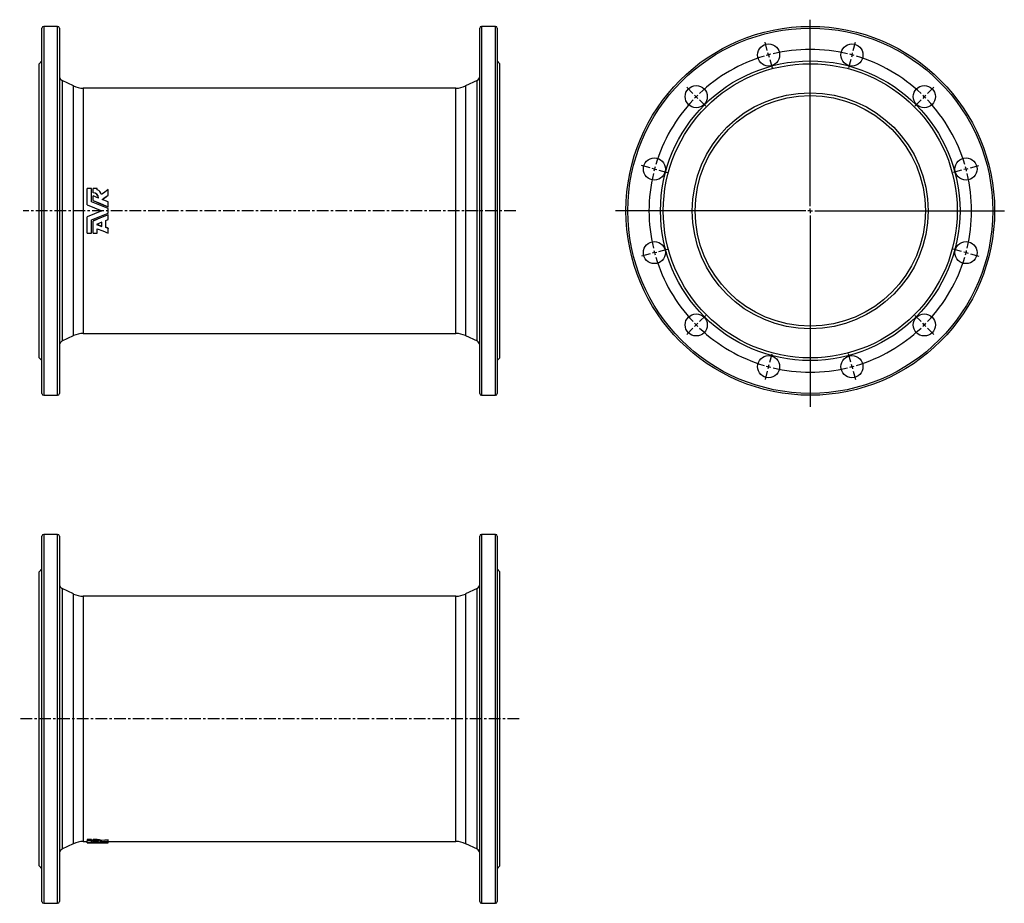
# Model space of a CAD drawing. Extents: x 72 to 1140, y -51 to 907.
import ezdxf

# ---------------------------------------------------------------- set-up
doc = ezdxf.new("R2010")
doc.units = 0
doc.linetypes.add('CENTERX2', pattern=[20.32, 12.7, -2.54, 2.54, -2.54])
doc.layers.get('0').update_dxf_attribs({"linetype": 'CONTINUOUS'})
doc.layers.add('FORMAT', color=7, linetype='CONTINUOUS')

# ---------------------------------------------------------------- blocks, each defined once
blk = doc.blocks.new('SW_CENTERMARKSYMBOL_0')
at = {"layer": 'FORMAT', "color": 0}
for p, q in [((45.3, -164), (45.3, 38.2)), ((-1.3, 4.8), (-3.8, 14)), ((91.9, 4.8), (94.3, 14)), ((0, 0), (-0.6, 2.4)), ((0, 0), (0.6, -2.4)), ((90.6, 0), (89.9, -2.4)), ((90.6, 0), (91.2, 2.4)), ((1.3, -4.8), (3.8, -14)), ((89.3, -4.8), (86.8, -14)), ((-82, -41.8), (-88.7, -35)), ((172.6, -41.8), (179.3, -35)), ((-78.5, -45.3), (-80.2, -43.5)), ((-78.5, -45.3), (-76.7, -47.1)), ((-74.9, -48.8), (-68.2, -55.5)), ((165.5, -48.8), (158.8, -55.5)), ((169, -45.3), (167.3, -47.1)), ((169, -45.3), (170.8, -43.5)), ((-128.6, -122.4), (-137.7, -120)), ((-123.7, -123.7), (-126.2, -123.1)), ((-123.7, -123.7), (-121.3, -124.4)), ((-118.9, -125), (-109.7, -127.5)), ((209.5, -125), (200.3, -127.5)), ((214.3, -123.7), (211.9, -124.4)), ((214.3, -123.7), (216.7, -123.1)), ((219.2, -122.4), (228.3, -120)), ((40.3, -169), (-166.1, -169)), ((45.3, -169), (42.8, -169)), ((45.3, -169), (45.3, -166.5)), ((45.3, -169), (45.3, -171.5)), ((45.3, -169), (47.8, -169)), ((50.3, -169), (255.9, -169)), ((45.3, -174), (45.3, -381.5)), ((-118.9, -213), (-109.7, -210.6)), ((209.5, -213), (200.3, -210.6)), ((-128.6, -215.6), (-137.7, -218.1)), ((-123.7, -214.3), (-126.2, -215)), ((-123.7, -214.3), (-121.3, -213.7)), ((214.3, -214.3), (211.9, -213.7)), ((214.3, -214.3), (216.7, -215)), ((219.2, -215.6), (228.3, -218.1)), ((-74.9, -289.2), (-68.2, -282.5)), ((165.5, -289.2), (158.8, -282.5)), ((-82, -296.3), (-88.7, -303)), ((-78.5, -292.8), (-80.2, -294.5)), ((-78.5, -292.8), (-76.7, -291)), ((169, -292.8), (167.3, -291)), ((169, -292.8), (170.8, -294.5)), ((172.6, -296.3), (179.3, -303)), ((1.3, -333.2), (3.8, -324.1)), ((89.3, -333.2), (86.8, -324.1)), ((0, -338.1), (-0.6, -340.5)), ((0, -338.1), (0.6, -335.7)), ((90.6, -338.1), (89.9, -335.7)), ((90.6, -338.1), (91.2, -340.5)), ((-1.3, -342.9), (-3.8, -352.1)), ((91.9, -342.9), (94.3, -352.1))]:
    blk.add_line(p, q, dxfattribs=at)
for start, end in [(104.1815, 105), (76.637, 103.363), (75, 75.8185), (106.637, 133.363), (105, 105.8185), (74.1815, 75), (46.637, 73.363), (136.637, 163.363), (135, 135.8185), (134.1815, 135), (45, 45.8185), (44.1815, 45), (16.637, 43.363), (165, 165.8185), (164.1815, 165), (15, 15.8185), (14.1815, 15), (166.637, 193.363), (346.637, 13.363), (194.1815, 195), (345, 345.8185), (195, 195.8185), (196.637, 223.363), (316.637, 343.363), (344.1815, 345), (224.1815, 225), (225, 225.8185), (226.637, 253.363), (286.637, 313.363), (314.1815, 315), (315, 315.8185), (254.1815, 255), (255, 255.8185), (256.637, 283.363), (284.1815, 285), (285, 285.8185)]:
    blk.add_arc((45.3, -169), 175, start, end, dxfattribs=at)

msp = doc.modelspace()

# ---------------------------------------------------------------- linework, layer by layer
at = {"color": 7, "linetype": 'CONTINUOUS'}
for p, q in [((96.1, 502.1), (96.1, 898.1)), ((113.1, 900.1), (98.1, 900.1)), ((115.1, 898.1), (115.1, 700.1)), ((571.1, 502.1), (571.1, 898.1)), ((588.1, 900.1), (573.1, 900.1)), ((590.1, 898.1), (590.1, 700.1)), ((96.1, 862.6), (93.1, 859.6)), ((93.1, 700.1), (93.1, 859.6)), ((593.1, 859.6), (590.1, 862.6)), ((593.1, 700.1), (593.1, 859.6)), ((130.4, 835.5), (118, 841.3)), ((568.2, 841.3), (555.7, 835.5)), ((545.2, 833.1), (141, 833.1)), ((145, 706.7), (145, 724.2)), ((149.8, 724.2), (145, 724.2)), ((149.8, 710), (149.8, 724.2)), ((156.2, 724.2), (151.6, 724.2)), ((151.6, 719.7), (151.6, 724.2)), ((151.6, 719.7), (151.6, 719.5)), ((151.6, 711.2), (151.6, 716.4)), ((157.5, 713.9), (151.6, 716.4)), ((156.2, 722.9), (156.2, 724.2)), ((167.9, 717.2), (167.9, 723.1)), ((167.9, 717.2), (167.9, 717)), ((145, 706.6), (145, 706.7)), ((151.6, 711.2), (151.6, 711.1)), ((167.9, 709.7), (161.5, 712.3)), ((167.9, 704.5), (167.9, 709.7)), ((93.1, 540.6), (93.1, 700.1)), ((115.1, 700.1), (115.1, 502.1)), ((167.9, 704.5), (167.9, 704.5)), ((167.9, 697.7), (167.9, 702.5)), ((167.9, 695.7), (167.9, 695.7)), ((167.9, 690.5), (167.9, 695.7)), ((590.1, 700.1), (590.1, 502.1)), ((593.1, 540.6), (593.1, 700.1)), ((145, 693.6), (145, 693.5)), ((145, 676), (145, 693.5)), ((149.8, 676), (149.8, 690.2)), ((151.6, 689.1), (151.6, 689)), ((151.6, 676), (151.6, 689)), ((161, 687.7), (155.3, 685.4)), ((155.3, 685.4), (161, 683.2)), ((155.5, 685.5), (161, 683.4)), ((161, 683.2), (161, 687.7)), ((165.4, 689.5), (167.9, 690.5)), ((165.4, 682), (165.4, 689.5)), ((145, 676), (149.8, 676)), ((151.6, 676), (156.2, 676)), ((156.2, 676), (156.2, 680.5)), ((167.9, 681.3), (165.4, 682.2)), ((167.9, 681), (165.4, 682)), ((167.9, 681.3), (167.9, 681)), ((167.9, 676), (167.9, 681)), ((141, 567.1), (545.2, 567.1)), ((118, 559), (130.4, 564.8)), ((555.7, 564.8), (568.2, 559)), ((93.1, 540.6), (96.1, 537.6)), ((590.1, 537.6), (593.1, 540.6)), ((98.1, 500.1), (113.1, 500.1)), ((573.1, 500.1), (588.1, 500.1)), ((96.1, -48.8), (96.1, 347.2)), ((113.1, 349.2), (98.1, 349.2)), ((115.1, 347.2), (115.1, -48.8)), ((571.1, -48.8), (571.1, 347.2)), ((588.1, 349.2), (573.1, 349.2)), ((590.1, 347.2), (590.1, -48.8)), ((96.1, 311.7), (93.1, 308.7)), ((593.1, 308.7), (590.1, 311.7)), ((93.1, -10.3), (93.1, 308.7)), ((593.1, -10.3), (593.1, 308.7)), ((130.4, 284.6), (118, 290.4)), ((568.2, 290.4), (555.7, 284.6)), ((545.2, 282.2), (141, 282.2)), ((118, 8.1), (130.4, 13.9)), ((141, 16.2), (145, 16.2)), ((149.8, 18.4), (145, 18.4)), ((145, 18.4), (145, 16.9)), ((149.8, 16.9), (145, 16.9)), ((145, 14.9), (145, 16.9)), ((153, 14.8), (145, 14.9)), ((149.8, 18.4), (149.8, 16.9)), ((149.8, 15.1), (149.8, 16.9)), ((151.6, 16.5), (149.8, 16.6)), ((156.2, 18.4), (151.6, 18.4)), ((151.6, 16.9), (151.6, 18.4)), ((156.2, 16.9), (151.6, 16.9)), ((151.6, 16.1), (151.6, 16.9)), ((151.6, 15.7), (151.6, 16.1)), ((151.6, 15.2), (151.6, 15.7)), ((157.5, 15.4), (151.6, 15.7)), ((156.2, 16.9), (156.2, 18.4)), ((156.2, 16.7), (156.2, 16.9)), ((160.6, 15.9), (160.6, 17.4)), ((161, 14.7), (167.9, 14.7)), ((167.9, 15.1), (161.5, 15.3)), ((167.9, 16.7), (167.9, 18.2)), ((167.9, 15.8), (167.9, 16.7)), ((167.9, 16.2), (545.2, 16.2)), ((167.9, 15.1), (167.9, 15.8)), ((167.9, 14.8), (167.9, 15.1)), ((167.9, 14.8), (167.9, 14.7)), ((167.9, 14.7), (167.9, 14.7)), ((555.7, 13.9), (568.2, 8.1)), ((93.1, -10.3), (96.1, -13.3)), ((590.1, -13.3), (593.1, -10.3)), ((98.1, -50.8), (113.1, -50.8)), ((573.1, -50.8), (588.1, -50.8))]:
    msp.add_line(p, q, dxfattribs=at)
at = {"color": 8, "linetype": 'CONTINUOUS'}
for p, q in [((98.1, 900.1), (98.1, 500.1)), ((113.1, 700.1), (113.1, 900.1)), ((573.1, 900.1), (573.1, 500.1)), ((588.1, 700.1), (588.1, 900.1)), ((118, 841.3), (118, 700.1)), ((130.4, 700.1), (130.4, 835.5)), ((555.7, 835.5), (555.7, 564.8)), ((568.2, 559), (568.2, 841.3)), ((141, 833.1), (141, 700.1)), ((545.2, 700.1), (545.2, 833.1)), ((113.1, 500.1), (113.1, 700.1)), ((118, 700.1), (118, 559)), ((130.4, 564.8), (130.4, 700.1)), ((141, 700.1), (141, 567.1)), ((545.2, 567.1), (545.2, 700.1)), ((588.1, 500.1), (588.1, 700.1)), ((98.1, 349.2), (98.1, -50.8)), ((113.1, -50.8), (113.1, 349.2)), ((573.1, 349.2), (573.1, -50.8)), ((588.1, -50.8), (588.1, 349.2)), ((118, 290.4), (118, 8.1)), ((568.2, 8.1), (568.2, 290.4)), ((130.4, 13.9), (130.4, 284.6)), ((141, 282.2), (141, 16.2)), ((545.2, 16.2), (545.2, 282.2)), ((555.7, 284.6), (555.7, 13.9))]:
    msp.add_line(p, q, dxfattribs=at)
at = {"color": 7, "linetype": 'CONTINUOUS', "flags": 128}
for points in [[(167.9, 723.1), (164.2, 720.4), (160.6, 717.7)], [(161.5, 712.3), (164.7, 714.7), (167.9, 717.2)], [(161.6, 712.3), (164.7, 714.6), (167.9, 717)], [(145, 706.7), (153, 703.4), (161, 700.1)], [(145, 706.6), (153, 703.4), (161, 700.1)], [(167.9, 702.5), (158.8, 706.3), (149.8, 710)], [(151.6, 711.2), (159.7, 707.9), (167.9, 704.5)], [(151.6, 711.1), (159.7, 707.8), (167.9, 704.5)], [(161, 700.1), (153, 696.8), (145, 693.5)], [(161, 700.1), (153, 696.9), (145, 693.6)], [(149.8, 690.2), (158.8, 694), (167.9, 697.7)], [(167.9, 695.7), (159.7, 692.3), (151.6, 689)], [(167.9, 695.7), (159.7, 692.4), (151.6, 689.1)], [(156.2, 680.5), (162, 678.2), (167.9, 676)], [(145, 14.9), (153, 14.8), (161, 14.7)], [(167.9, 14.7), (158.8, 14.9), (149.8, 15.1)], [(151.6, 16.1), (152.4, 16.1), (153.2, 16.1), (153.9, 16.1), (154.5, 16), (155.1, 16), (155.6, 15.9), (156.1, 15.9), (156.5, 15.8), (156.8, 15.7), (157.1, 15.6), (157.3, 15.6), (157.5, 15.5), (157.5, 15.4)], [(151.6, 15.2), (159.7, 14.9), (167.9, 14.8)], [(167.9, 18.2), (164.2, 17.7), (160.6, 17.4)], [(167.9, 16.7), (164.2, 16.3), (160.6, 15.9)], [(161.5, 15.3), (164.7, 15.5), (167.9, 15.8)]]:
    msp.add_lwpolyline(points, dxfattribs=at)
at = {"color": 7, "linetype": 'CONTINUOUS'}
for centre, radius in [((929.8, 700.1), 200), ((884.5, 869.1), 12), ((975, 869.1), 12), ((929.8, 700.1), 162.5), ((929.8, 700.1), 159.5), ((806, 823.9), 12), ((1053.5, 823.9), 12), ((929.8, 700.1), 128), ((929.8, 700.1), 125), ((760.7, 745.4), 12), ((1098.8, 745.4), 12), ((760.7, 654.8), 12), ((1098.8, 654.8), 12), ((806, 576.4), 12), ((1053.5, 576.4), 12), ((884.5, 531.1), 12), ((975, 531.1), 12)]:
    msp.add_circle(centre, radius, dxfattribs=at)
at = {"color": 8, "linetype": 'CONTINUOUS'}
msp.add_circle((929.8, 700.1), 198, dxfattribs=at)
at = {"color": 7, "linetype": 'CONTINUOUS'}
for centre, radius, start, end in [((98.1, 898.1), 2, 90, 180), ((113.1, 898.1), 2, 0, 90), ((573.1, 898.1), 2, 90, 180), ((588.1, 898.1), 2, 0, 90), ((120.1, 845.8), 5, 180, 245), ((566.1, 845.8), 5, 295, 0), ((141, 858.1), 25, 245, 270), ((545.2, 858.1), 25, 270, 295), ((151.6, 713.7), 5.95, 1.9273, 89.9325), ((151.6, 713.6), 5.9, 3.6556, 90.3413), ((153.6, 716.2), 7.18, 11.9008, 69.1776), ((141, 542.1), 25, 90, 115), ((545.2, 542.1), 25, 65, 90), ((120.1, 554.4), 5, 115, 180), ((566.1, 554.4), 5, 0, 65), ((98.1, 502.1), 2, 180, 270), ((113.1, 502.1), 2, 270, 0), ((573.1, 502.1), 2, 180, 270), ((588.1, 502.1), 2, 270, 0), ((98.1, 347.2), 2, 90, 180), ((113.1, 347.2), 2, 0, 90), ((573.1, 347.2), 2, 90, 180), ((588.1, 347.2), 2, 0, 90), ((120.1, 294.9), 5, 180, 245), ((566.1, 294.9), 5, 295, 0), ((141, 307.2), 25, 245, 270), ((545.2, 307.2), 25, 270, 295), ((141, -8.8), 25, 90, 115), ((156.1, 4.8), 13.4, 70.2776, 89.8355), ((156.1, 3.4), 13.3, 70.1018, 89.7917), ((545.2, -8.8), 25, 65, 90), ((120.1, 3.5), 5, 115, 180), ((566.1, 3.5), 5, 0, 65), ((98.1, -48.8), 2, 180, 270), ((113.1, -48.8), 2, 270, 0), ((573.1, -48.8), 2, 180, 270), ((588.1, -48.8), 2, 270, 0)]:
    msp.add_arc(centre, radius, start, end, dxfattribs=at)
at = {"layer": 'FORMAT', "linetype": 'CENTERX2'}
for p, q in [((610.2, 700.1), (75.7, 700.1)), ((613.9, 149.2), (72, 149.2))]:
    msp.add_line(p, q, dxfattribs=at)

# ---------------------------------------------------------------- block references
at = {"layer": 'FORMAT'}
msp.add_blockref('SW_CENTERMARKSYMBOL_0', (884.5, 869.1), dxfattribs=at)

doc.saveas('drawing.dxf')
